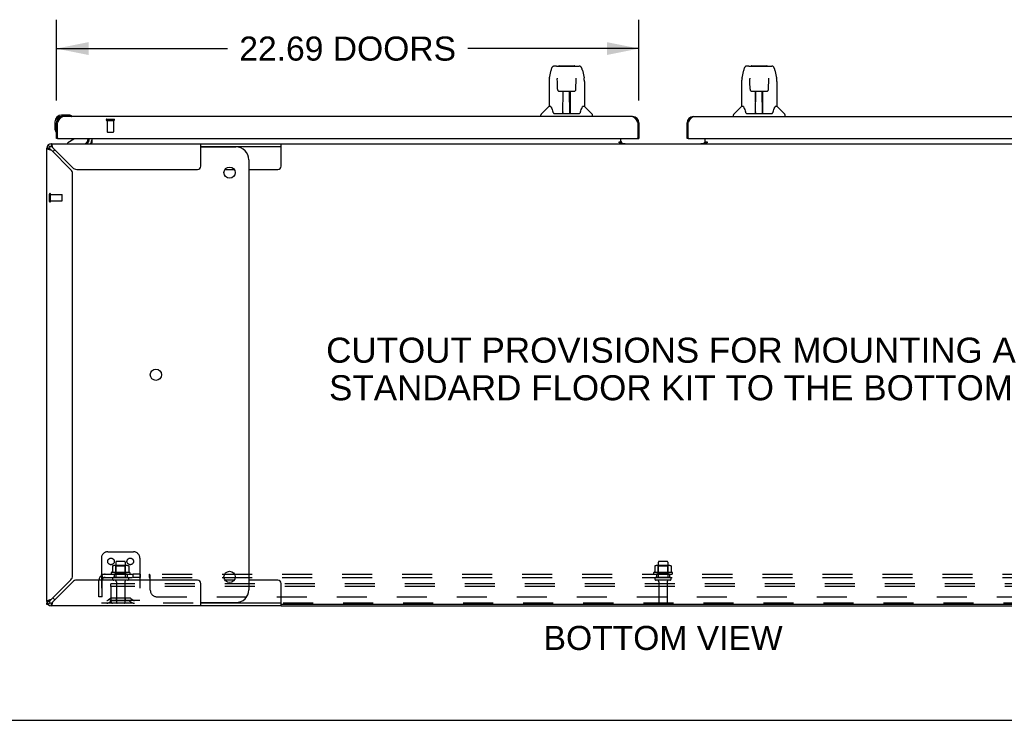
# Model space of a CAD drawing. Header units: inches. Extents: x 0 to 212, y 0 to 138.
# Tile 2 of 20: x 43 to 81, y 0 to 27. Entities that reach past the tile are written whole.
import ezdxf

# ---------------------------------------------------------------- set-up
doc = ezdxf.new("R2010")
doc.units = ezdxf.units.IN
doc.header["$LTSCALE"] = 11.6875
doc.header["$MEASUREMENT"] = 0
doc.linetypes.add('HIDDEN', pattern=[0.2, 0.1, -0.1])
doc.layers.get('0').update_dxf_attribs({"linetype": 'CONTINUOUS'})
for name, color, linetype in [('02___PRT_ALL_AXES', 7, 'CONTINUOUS'), ('DEFAULT_2', 8, 'HIDDEN'), ('DIMENSIONS', 7, 'CONTINUOUS')]:
    doc.layers.add(name, color=color, linetype=linetype)
doc.styles.get("Standard").update_dxf_attribs({"font": 'arial.ttf'})
doc.dimstyles.new('DIMSTYLE_1', dxfattribs={"dimtxt": 0.9375, "dimasz": 1.25, "dimexe": 0.09, "dimexo": 0.07, "dimgap": 0.0375, "dimtad": 0, "dimtih": 1, "dimtoh": 1, "dimzin": 4, "dimdsep": 46, "dimtxsty": 'Standard', "dimblk": '_FILLED', "dimblk1": '_FILLED', "dimblk2": '_FILLED', "dimcen": 0.09, "dimazin": 1, "dimtfac": 1, "dimtdec": 3, "dimtofl": 0, "dimtmove": 0, "dimatfit": 3, "dimldrblk": '_FILLED', "dimfxl": 0, "dimtolj": 1, "dimtzin": 4, "dimarcsym": 0})

# ---------------------------------------------------------------- blocks, each defined once
blk = doc.blocks.new('_FILLED')
at = {"color": 0, "linetype": 'ByBlock'}
blk.add_solid([(0, 0), (-1, 0.2), (-1, -0.2)], dxfattribs=at)
blk = doc.blocks.new('*D19')
at = {"layer": 'DIMENSIONS', "color": 2, "linetype": 'Continuous'}
for p, q in [((44.173, 24.147), (44.173, 27.294)), ((66.86, 24.147), (66.86, 27.294)), ((44.173, 26.169), (50.831, 26.169)), ((66.86, 26.169), (60.202, 26.169))]:
    blk.add_line(p, q, dxfattribs=at)
at = {"layer": 'DIMENSIONS', "color": 2, "linetype": 'Continuous', "xscale": 1.25, "yscale": 1.25, "zscale": 1.25, "rotation": 180}
blk.add_blockref('_FILLED', (44.173, 26.169), dxfattribs=at)
at = {"layer": 'DIMENSIONS', "color": 2, "linetype": 'Continuous', "xscale": 1.25, "yscale": 1.25, "zscale": 1.25}
blk.add_blockref('_FILLED', (66.86, 26.169), dxfattribs=at)
at = {"layer": 'DIMENSIONS', "color": 2, "linetype": 'Continuous', "insert": (55.516, 26.637), "char_height": 0.9375, "width": 8.43401, "attachment_point": 2, "line_spacing_factor": 0.9}
blk.add_mtext('22.69 DOORS', dxfattribs=at)

msp = doc.modelspace()

# ---------------------------------------------------------------- linework, layer by layer
at = {"color": 7, "linetype": 'Continuous'}
for p, q in [((63.374, 25.027), (63.439, 25.333)), ((63.643, 25.487), (63.563, 25.487)), ((63.644, 25.487), (64.451, 25.487)), ((63.649, 25.487), (63.648, 25.487)), ((63.754, 25.499), (64.341, 25.499)), ((64.452, 25.487), (64.532, 25.487)), ((64.656, 25.333), (64.721, 25.027)), ((70.874, 25.027), (70.939, 25.333)), ((71.143, 25.487), (71.063, 25.487)), ((71.144, 25.487), (71.951, 25.487)), ((71.149, 25.487), (71.148, 25.487)), ((71.254, 25.499), (71.841, 25.499)), ((71.952, 25.487), (72.032, 25.487)), ((72.156, 25.333), (72.221, 25.027)), ((63.681, 24.975), (63.661, 24.975)), ((63.68, 25.011), (63.68, 25.008)), ((63.68, 25.008), (63.68, 25.004)), ((63.68, 25.004), (63.681, 24.996)), ((63.681, 24.996), (63.681, 24.986)), ((63.683, 24.864), (63.681, 24.986)), ((64.407, 24.581), (64.414, 24.993)), ((64.414, 24.993), (64.415, 25.001)), ((64.434, 24.975), (64.414, 24.975)), ((64.415, 25.001), (64.415, 25.006)), ((71.181, 24.975), (71.161, 24.975)), ((71.18, 25.011), (71.18, 25.008)), ((71.18, 25.008), (71.18, 25.004)), ((71.18, 25.004), (71.181, 24.996)), ((71.181, 24.996), (71.181, 24.986)), ((71.183, 24.864), (71.181, 24.986)), ((71.907, 24.581), (71.914, 24.993)), ((71.914, 24.993), (71.915, 25.001)), ((71.934, 24.975), (71.914, 24.975)), ((63.359, 24.884), (63.359, 23.912)), ((63.688, 24.581), (63.683, 24.864)), ((64.736, 24.884), (64.736, 23.912)), ((70.859, 24.884), (70.859, 23.912)), ((71.188, 24.581), (71.183, 24.864)), ((72.236, 24.884), (72.236, 23.912)), ((63.768, 24.503), (63.888, 24.503)), ((63.898, 23.657), (63.913, 24.504)), ((63.906, 24.088), (63.906, 24.503)), ((63.912, 24.44), (63.906, 24.44)), ((63.909, 24.278), (63.906, 24.278)), ((63.909, 24.267), (63.906, 24.267)), ((63.924, 24.504), (64.171, 24.504)), ((64.173, 23.637), (64.158, 24.504)), ((64.159, 24.44), (64.189, 24.44)), ((64.162, 24.504), (64.162, 24.44)), ((64.189, 24.278), (64.162, 24.278)), ((64.189, 24.267), (64.163, 24.267)), ((64.189, 23.637), (64.189, 24.503)), ((64.207, 24.503), (64.327, 24.503)), ((71.268, 24.503), (71.388, 24.503)), ((71.398, 23.657), (71.413, 24.504)), ((71.406, 24.088), (71.406, 24.503)), ((71.412, 24.44), (71.406, 24.44)), ((71.409, 24.278), (71.406, 24.278)), ((71.409, 24.267), (71.406, 24.267)), ((71.424, 24.504), (71.671, 24.504)), ((71.673, 23.637), (71.658, 24.504)), ((71.659, 24.44), (71.689, 24.44)), ((71.662, 24.504), (71.662, 24.44)), ((71.689, 24.278), (71.662, 24.278)), ((71.689, 24.267), (71.663, 24.267)), ((71.689, 23.637), (71.689, 24.503)), ((71.707, 24.503), (71.827, 24.503)), ((63.353, 23.907), (63.055, 23.609)), ((63.432, 23.912), (63.359, 23.912)), ((64.166, 24.038), (64.189, 24.038)), ((64.189, 24.034), (64.167, 24.034)), ((64.736, 23.912), (64.663, 23.912)), ((64.742, 23.907), (65.04, 23.609)), ((70.853, 23.907), (70.555, 23.609)), ((70.932, 23.912), (70.859, 23.912)), ((71.666, 24.038), (71.689, 24.038)), ((71.689, 24.034), (71.667, 24.034)), ((72.236, 23.912), (72.163, 23.912)), ((72.242, 23.907), (72.54, 23.609)), ((44.632, 23.579), (44.376, 23.579)), ((44.419, 23.519), (44.376, 23.519)), ((44.67, 23.576), (44.632, 23.579)), ((44.767, 23.532), (44.767, 23.532)), ((63.044, 23.519), (63.044, 23.581)), ((63.526, 23.66), (63.532, 23.653)), ((63.562, 23.637), (64.533, 23.637)), ((63.899, 23.709), (63.899, 23.683)), ((63.906, 23.637), (63.906, 23.641)), ((64.173, 23.683), (64.172, 23.709)), ((65.051, 23.519), (65.051, 23.581)), ((70.544, 23.519), (70.544, 23.581)), ((71.026, 23.66), (71.032, 23.653)), ((71.062, 23.637), (72.033, 23.637)), ((71.399, 23.709), (71.399, 23.683)), ((71.406, 23.637), (71.406, 23.641)), ((71.673, 23.683), (71.672, 23.709)), ((72.551, 23.519), (72.551, 23.581)), ((44.113, 23.316), (44.113, 23.059)), ((44.113, 23.059), (44.115, 23.021)), ((44.173, 23.316), (44.173, 23.272)), ((44.173, 23.272), (44.215, 23.272)), ((66.86, 23.272), (66.818, 23.272)), ((68.735, 23.272), (68.777, 23.272)), ((44.158, 22.93), (44.158, 22.927)), ((44.158, 22.927), (44.159, 22.925)), ((44.235, 22.665), (44.173, 22.665)), ((44.853, 22.638), (44.615, 22.5)), ((45.402, 22.665), (45.402, 22.618)), ((45.548, 22.665), (45.548, 22.49)), ((66.152, 22.495), (66.152, 22.665)), ((66.798, 22.665), (66.86, 22.665)), ((68.797, 22.665), (68.735, 22.665)), ((69.444, 22.495), (69.444, 22.665)), ((43.902, 22.294), (43.798, 22.294)), ((43.846, 22.412), (43.92, 22.338)), ((43.964, 22.461), (43.964, 22.357)), ((44.615, 22.461), (44.615, 22.5)), ((49.798, 22.357), (52.921, 22.357)), ((49.798, 22.336), (51.166, 22.336)), ((52.921, 21.586), (52.921, 22.461)), ((52.921, 22.461), (82.674, 22.461)), ((66.084, 22.49), (66.084, 22.541)), ((66.084, 22.541), (66.152, 22.541)), ((66.152, 22.49), (66.084, 22.49)), ((66.152, 22.461), (66.152, 22.49)), ((66.223, 22.472), (66.159, 22.536)), ((69.436, 22.536), (69.372, 22.472)), ((69.444, 22.541), (69.512, 22.541)), ((69.444, 22.461), (69.444, 22.49)), ((69.512, 22.49), (69.444, 22.49)), ((69.512, 22.541), (69.512, 22.49)), ((51.666, 21.836), (51.666, 5.086)), ((50.737, 21.461), (51.095, 21.461)), ((51.666, 21.461), (52.796, 21.461)), ((51.095, 5.461), (50.737, 5.461)), ((52.796, 5.461), (51.666, 5.461)), ((52.921, 4.461), (52.921, 5.336)), ((43.798, 4.627), (43.902, 4.627)), ((43.843, 4.513), (43.798, 4.513)), ((43.846, 4.509), (43.92, 4.583)), ((43.902, 4.473), (43.902, 4.461)), ((43.964, 4.565), (43.964, 4.461)), ((49.798, 4.586), (51.166, 4.586)), ((52.921, 4.565), (49.798, 4.565)), ((82.674, 4.513), (52.921, 4.513)), ((0, 0), (212.5, 0))]:
    msp.add_line(p, q, dxfattribs=at)
at = {"color": 3, "linetype": 'Continuous'}
for p, q in [((66.614, 23.519), (44.419, 23.519)), ((68.982, 23.519), (91.176, 23.519)), ((44.173, 22.665), (44.173, 23.272)), ((44.215, 23.272), (44.227, 23.296)), ((44.215, 22.685), (44.215, 23.272)), ((44.227, 23.296), (44.234, 23.308)), ((44.234, 23.308), (44.24, 23.32)), ((44.24, 23.32), (44.246, 23.332)), ((66.776, 23.349), (66.783, 23.338)), ((66.783, 23.338), (66.789, 23.326)), ((66.789, 23.326), (66.796, 23.314)), ((66.796, 23.314), (66.802, 23.302)), ((66.802, 23.302), (66.812, 23.284)), ((66.812, 23.284), (66.818, 23.272)), ((66.818, 23.272), (66.818, 22.685)), ((66.86, 23.272), (66.86, 22.665)), ((68.735, 22.665), (68.735, 23.272)), ((68.777, 23.272), (68.79, 23.296)), ((68.777, 22.685), (68.777, 23.272)), ((68.79, 23.296), (68.796, 23.308)), ((68.796, 23.308), (68.803, 23.32)), ((68.803, 23.32), (68.809, 23.332)), ((44.235, 22.665), (66.798, 22.665)), ((45.444, 22.603), (45.444, 22.665)), ((68.797, 22.665), (91.361, 22.665)), ((43.798, 4.627), (43.798, 22.294)), ((43.964, 22.461), (52.921, 22.461)), ((44.025, 22.346), (44.017, 22.37)), ((44.809, 21.525), (44.04, 22.294)), ((49.798, 21.586), (49.798, 22.461)), ((66.084, 22.495), (66.152, 22.495)), ((66.152, 22.472), (66.323, 22.472)), ((69.272, 22.472), (69.444, 22.472)), ((69.444, 22.495), (69.512, 22.495)), ((43.964, 22.218), (44.733, 21.449)), ((44.798, 5.628), (44.798, 21.293)), ((44.965, 21.461), (49.673, 21.461)), ((44.733, 5.472), (43.964, 4.703)), ((44.04, 4.627), (44.809, 5.396)), ((49.673, 5.461), (44.965, 5.461)), ((49.798, 4.461), (49.798, 5.336)), ((43.913, 4.688), (43.888, 4.68)), ((43.798, 4.513), (43.798, 4.575)), ((43.932, 4.461), (43.902, 4.461)), ((52.921, 4.461), (43.964, 4.461)), ((52.921, 4.461), (82.674, 4.461))]:
    msp.add_line(p, q, dxfattribs=at)
at = {"color": 7, "linetype": 'Continuous'}
for points in [[(63.563, 25.487), (63.559, 25.487), (63.543, 25.485), (63.529, 25.48), (63.515, 25.474), (63.502, 25.465), (63.491, 25.455), (63.482, 25.444), (63.474, 25.432), (63.466, 25.418), (63.46, 25.403), (63.453, 25.387), (63.448, 25.368), (63.442, 25.347), (63.439, 25.333)], [(64.633, 25.41), (64.627, 25.422), (64.62, 25.434), (64.613, 25.444), (64.604, 25.454), (64.595, 25.463), (64.584, 25.471), (64.573, 25.478), (64.56, 25.483), (64.547, 25.486), (64.532, 25.487)], [(64.656, 25.333), (64.654, 25.345), (64.649, 25.364), (64.644, 25.381), (64.638, 25.396), (64.633, 25.41)], [(71.063, 25.487), (71.059, 25.487), (71.043, 25.485), (71.029, 25.48), (71.015, 25.474), (71.002, 25.465), (70.991, 25.455), (70.982, 25.444), (70.974, 25.432), (70.966, 25.418), (70.96, 25.403), (70.953, 25.387), (70.948, 25.368), (70.942, 25.347), (70.939, 25.333)], [(72.133, 25.41), (72.127, 25.422), (72.12, 25.434), (72.113, 25.444), (72.104, 25.454), (72.095, 25.463), (72.084, 25.471), (72.073, 25.478), (72.06, 25.483), (72.047, 25.486), (72.032, 25.487)], [(72.156, 25.333), (72.154, 25.345), (72.149, 25.364), (72.144, 25.381), (72.138, 25.396), (72.133, 25.41)], [(63.374, 25.027), (63.368, 24.995), (63.362, 24.953), (63.359, 24.911), (63.359, 24.884)], [(63.68, 25.016), (63.68, 25.016), (63.68, 25.016), (63.68, 25.016), (63.68, 25.015), (63.68, 25.014), (63.68, 25.013), (63.68, 25.011)], [(64.415, 25.006), (64.415, 25.01), (64.415, 25.011), (64.415, 25.013), (64.415, 25.014), (64.415, 25.015), (64.415, 25.016), (64.415, 25.016)], [(64.736, 24.883), (64.736, 24.911), (64.733, 24.954), (64.727, 24.996), (64.721, 25.027)], [(70.874, 25.027), (70.868, 24.995), (70.862, 24.953), (70.859, 24.911), (70.859, 24.884)], [(71.18, 25.016), (71.18, 25.016), (71.18, 25.016), (71.18, 25.016), (71.18, 25.015), (71.18, 25.014), (71.18, 25.013), (71.18, 25.011)], [(71.915, 25.008), (71.915, 25.011), (71.915, 25.013), (71.915, 25.014), (71.915, 25.015), (71.915, 25.016), (71.915, 25.016)], [(71.915, 25.001), (71.915, 25.006), (71.915, 25.008)], [(72.236, 24.883), (72.236, 24.911), (72.233, 24.954), (72.227, 24.996), (72.221, 25.027)], [(63.688, 24.581), (63.689, 24.569), (63.692, 24.556), (63.698, 24.544), (63.705, 24.533), (63.714, 24.523), (63.724, 24.515), (63.736, 24.509), (63.748, 24.505), (63.76, 24.503), (63.767, 24.503)], [(64.328, 24.503), (64.337, 24.503), (64.349, 24.506), (64.361, 24.51), (64.372, 24.516), (64.382, 24.524), (64.391, 24.534), (64.398, 24.545), (64.403, 24.557), (64.406, 24.57), (64.407, 24.581)], [(71.188, 24.581), (71.189, 24.569), (71.192, 24.556), (71.198, 24.544), (71.205, 24.533), (71.214, 24.523), (71.224, 24.515), (71.236, 24.509), (71.248, 24.505), (71.26, 24.503), (71.267, 24.503)], [(71.828, 24.503), (71.837, 24.503), (71.849, 24.506), (71.861, 24.51), (71.872, 24.516), (71.882, 24.524), (71.891, 24.534), (71.898, 24.545), (71.903, 24.557), (71.906, 24.57), (71.907, 24.581)], [(63.888, 24.503), (63.892, 24.503), (63.901, 24.503), (63.909, 24.504), (63.918, 24.504), (63.924, 24.504)], [(64.171, 24.504), (64.179, 24.504), (64.187, 24.503), (64.196, 24.503), (64.205, 24.503), (64.207, 24.503)], [(71.388, 24.503), (71.392, 24.503), (71.401, 24.503), (71.409, 24.504), (71.418, 24.504), (71.424, 24.504)], [(71.671, 24.504), (71.679, 24.504), (71.687, 24.503), (71.696, 24.503), (71.705, 24.503), (71.707, 24.503)], [(63.428, 23.912), (63.434, 23.903), (63.447, 23.875), (63.462, 23.839), (63.478, 23.797), (63.494, 23.748), (63.509, 23.7)], [(64.586, 23.7), (64.6, 23.746), (64.616, 23.794), (64.632, 23.837), (64.647, 23.873), (64.661, 23.902), (64.667, 23.912)], [(70.928, 23.912), (70.934, 23.903), (70.947, 23.875), (70.962, 23.839), (70.978, 23.797), (70.994, 23.748), (71.009, 23.7)], [(72.086, 23.7), (72.1, 23.746), (72.116, 23.794), (72.132, 23.837), (72.147, 23.873), (72.161, 23.902), (72.167, 23.912)], [(44.767, 23.532), (44.766, 23.532), (44.764, 23.533), (44.763, 23.533), (44.761, 23.534)], [(63.509, 23.7), (63.511, 23.692), (63.516, 23.679), (63.521, 23.669), (63.526, 23.66)], [(63.532, 23.653), (63.538, 23.647), (63.544, 23.642), (63.552, 23.638), (63.56, 23.637), (63.561, 23.637)], [(64.534, 23.637), (64.535, 23.637), (64.543, 23.638), (64.55, 23.641), (64.557, 23.646)], [(64.557, 23.646), (64.563, 23.652), (64.568, 23.66)], [(64.568, 23.66), (64.574, 23.668), (64.578, 23.679), (64.583, 23.692), (64.586, 23.7)], [(71.009, 23.7), (71.011, 23.692), (71.016, 23.679), (71.021, 23.669), (71.026, 23.66)], [(71.032, 23.653), (71.038, 23.647), (71.044, 23.642), (71.052, 23.638), (71.06, 23.637), (71.061, 23.637)], [(72.034, 23.637), (72.035, 23.637), (72.043, 23.638), (72.05, 23.641), (72.057, 23.646)], [(72.057, 23.646), (72.063, 23.652), (72.068, 23.66)], [(72.068, 23.66), (72.074, 23.668), (72.078, 23.679), (72.083, 23.692), (72.086, 23.7)], [(44.159, 22.925), (44.159, 22.924), (44.159, 22.924)], [(43.902, 22.294), (43.902, 22.286), (43.905, 22.279), (43.908, 22.271), (43.913, 22.264), (43.92, 22.256)], [(43.92, 22.256), (43.927, 22.248), (43.936, 22.241), (43.945, 22.233), (43.954, 22.226), (43.964, 22.218)], [(44.04, 22.294), (44.033, 22.304), (44.025, 22.313), (44.017, 22.322), (44.01, 22.331), (44.002, 22.338), (43.994, 22.345), (43.987, 22.35), (43.979, 22.354), (43.972, 22.356), (43.964, 22.357)], [(45.525, 22.473), (45.524, 22.471), (45.523, 22.469), (45.521, 22.467), (45.52, 22.466), (45.519, 22.464), (45.517, 22.463), (45.516, 22.462), (45.514, 22.461), (45.513, 22.461), (45.512, 22.461), (45.511, 22.461)], [(45.548, 22.49), (45.546, 22.49), (45.545, 22.49), (45.543, 22.49), (45.541, 22.489), (45.54, 22.489), (45.538, 22.488), (45.536, 22.487), (45.535, 22.485), (45.533, 22.484), (45.532, 22.482), (45.53, 22.48), (45.529, 22.479), (45.528, 22.477), (45.525, 22.473)], [(43.964, 4.703), (43.954, 4.696), (43.945, 4.688), (43.936, 4.68), (43.927, 4.673), (43.92, 4.665), (43.913, 4.658), (43.908, 4.65), (43.905, 4.642), (43.902, 4.635), (43.902, 4.627)], [(44.002, 4.583), (44.01, 4.59), (44.017, 4.599), (44.025, 4.608), (44.033, 4.617), (44.04, 4.627)], [(43.964, 4.565), (43.972, 4.565), (43.979, 4.568), (43.987, 4.571), (43.994, 4.576), (44.002, 4.583)]]:
    msp.add_lwpolyline(points, dxfattribs=at)
at = {"color": 3, "linetype": 'Continuous'}
for points in [[(44.246, 23.332), (44.253, 23.344), (44.256, 23.349), (44.259, 23.355), (44.262, 23.361), (44.266, 23.366), (44.269, 23.372), (44.272, 23.377), (44.275, 23.383), (44.278, 23.388), (44.282, 23.394), (44.285, 23.399), (44.288, 23.404), (44.291, 23.409), (44.294, 23.414), (44.298, 23.419), (44.301, 23.424), (44.304, 23.428), (44.307, 23.433), (44.31, 23.438), (44.314, 23.442), (44.317, 23.446), (44.32, 23.451), (44.323, 23.455), (44.326, 23.459), (44.33, 23.463), (44.333, 23.466), (44.336, 23.47), (44.339, 23.474), (44.342, 23.477), (44.346, 23.48), (44.349, 23.484), (44.352, 23.487), (44.355, 23.489), (44.358, 23.492), (44.361, 23.495), (44.365, 23.497), (44.368, 23.5), (44.371, 23.502), (44.374, 23.504), (44.377, 23.506), (44.381, 23.508), (44.384, 23.51), (44.387, 23.511), (44.39, 23.513), (44.393, 23.514), (44.397, 23.515), (44.4, 23.516), (44.403, 23.517), (44.406, 23.517), (44.409, 23.518), (44.413, 23.518), (44.416, 23.519), (44.419, 23.519)], [(66.614, 23.519), (66.617, 23.519), (66.62, 23.518), (66.623, 23.518), (66.626, 23.517), (66.629, 23.517), (66.633, 23.516), (66.636, 23.515), (66.639, 23.514), (66.642, 23.513), (66.645, 23.511), (66.649, 23.51), (66.652, 23.508), (66.655, 23.506), (66.658, 23.504), (66.661, 23.502), (66.665, 23.5), (66.668, 23.497), (66.671, 23.495), (66.674, 23.492), (66.677, 23.489), (66.681, 23.487), (66.684, 23.484), (66.687, 23.48), (66.69, 23.477), (66.693, 23.474), (66.697, 23.47), (66.7, 23.466), (66.703, 23.463), (66.706, 23.459), (66.709, 23.455), (66.713, 23.451), (66.716, 23.446), (66.719, 23.442), (66.722, 23.438), (66.725, 23.433), (66.729, 23.428), (66.732, 23.424), (66.735, 23.419), (66.738, 23.414), (66.741, 23.409), (66.745, 23.404), (66.748, 23.399), (66.751, 23.394), (66.754, 23.388), (66.757, 23.383), (66.76, 23.377), (66.764, 23.372), (66.767, 23.366), (66.77, 23.361), (66.773, 23.355), (66.776, 23.349)], [(68.809, 23.332), (68.815, 23.344), (68.819, 23.349), (68.822, 23.355), (68.825, 23.361), (68.828, 23.366), (68.831, 23.372), (68.835, 23.377), (68.838, 23.383), (68.841, 23.388), (68.844, 23.394), (68.847, 23.399), (68.851, 23.404), (68.854, 23.409), (68.857, 23.414), (68.86, 23.419), (68.863, 23.424), (68.866, 23.428), (68.87, 23.433), (68.873, 23.438), (68.876, 23.442), (68.879, 23.446), (68.882, 23.451), (68.886, 23.455), (68.889, 23.459), (68.892, 23.463), (68.895, 23.466), (68.898, 23.47), (68.902, 23.474), (68.905, 23.477), (68.908, 23.48), (68.911, 23.484), (68.914, 23.487), (68.918, 23.489), (68.921, 23.492), (68.924, 23.495), (68.927, 23.497), (68.93, 23.5), (68.934, 23.502), (68.937, 23.504), (68.94, 23.506), (68.943, 23.508), (68.946, 23.51), (68.95, 23.511), (68.953, 23.513), (68.956, 23.514), (68.959, 23.515), (68.962, 23.516), (68.966, 23.517), (68.969, 23.517), (68.972, 23.518), (68.975, 23.518), (68.978, 23.519), (68.982, 23.519)], [(43.798, 22.294), (43.8, 22.286), (43.806, 22.279), (43.816, 22.271), (43.829, 22.264), (43.846, 22.256), (43.866, 22.248), (43.888, 22.241)], [(44.017, 22.37), (44.01, 22.392), (44.002, 22.412), (43.994, 22.429), (43.987, 22.442), (43.979, 22.452), (43.972, 22.459), (43.964, 22.461)], [(44.04, 22.294), (44.033, 22.32), (44.025, 22.346)], [(43.888, 22.241), (43.913, 22.233), (43.938, 22.226), (43.964, 22.218)], [(43.888, 4.68), (43.866, 4.673), (43.846, 4.665), (43.829, 4.658), (43.816, 4.65), (43.806, 4.642), (43.8, 4.635), (43.798, 4.627)], [(43.964, 4.703), (43.938, 4.696), (43.913, 4.688)], [(44.017, 4.551), (44.025, 4.576), (44.033, 4.601), (44.04, 4.627)], [(43.964, 4.461), (43.972, 4.463), (43.979, 4.469), (43.987, 4.479), (43.994, 4.492), (44.002, 4.509), (44.01, 4.529), (44.017, 4.551)]]:
    msp.add_lwpolyline(points, dxfattribs=at)
at = {"color": 7, "linetype": 'Continuous'}
for centre in [(50.916, 21.336), (48.049, 13.461), (50.916, 5.586)]:
    msp.add_circle(centre, 0.219, dxfattribs=at)
for centre, radius, start, end in [((63.754, 25.479), 0.0197, 90, 156.393), ((64.341, 25.479), 0.0197, 23.607, 90), ((71.254, 25.479), 0.0197, 90, 156.393), ((71.841, 25.479), 0.0197, 23.607, 90), ((63.367, 23.893), 0.0197, 90, 135), ((64.728, 23.893), 0.0197, 45, 90), ((70.867, 23.893), 0.0197, 90, 135), ((72.228, 23.893), 0.0197, 45, 90), ((44.376, 23.316), 0.263, 90, 180), ((44.376, 23.316), 0.203, 90, 180), ((44.632, 23.329), 0.25, 59.1101, 90), ((44.753, 23.534), 0.015, 270, 353.6204), ((44.753, 23.53), 0.015, 6.3796, 59.1101), ((63.083, 23.581), 0.0394, 135, 180), ((63.918, 23.656), 0.0197, 179, 270), ((63.918, 23.656), 0.0197, 260.739, 269.9232), ((64.153, 23.656), 0.0197, 270, 1), ((64.153, 23.656), 0.0197, 270.0771, 272.6469), ((65.012, 23.581), 0.0394, 0, 45), ((70.583, 23.581), 0.0394, 135, 180), ((71.418, 23.656), 0.0197, 179, 270), ((71.418, 23.656), 0.0197, 260.739, 269.9232), ((71.653, 23.656), 0.0197, 270, 1), ((71.653, 23.656), 0.0197, 270.0771, 272.6469), ((72.512, 23.581), 0.0394, 0, 45), ((44.363, 23.059), 0.25, 180, 210.8899), ((44.161, 22.939), 0.015, 210.8899, 263.6204), ((44.158, 22.939), 0.015, 276.3796, 360), ((44.803, 22.724), 0.1, 300.092, 323.4532), ((43.964, 22.294), 0.0625, 90, 180), ((45.245, 22.618), 0.157, 270, 360), ((45.301, 22.603), 0.246, 325.7693, 360), ((51.166, 21.836), 0.5, 0, 90), ((44.424, 21.836), 0.5, 128.9378, 141.304), ((52.796, 21.586), 0.125, 270, 360), ((52.796, 5.336), 0.125, 0, 90), ((51.166, 5.086), 0.5, 270, 360), ((43.964, 4.627), 0.0625, 180, 270), ((44.424, 5.086), 0.5, 218.696, 231.0622)]:
    msp.add_arc(centre, radius, start, end, dxfattribs=at)
at = {"color": 3, "linetype": 'Continuous'}
for centre, radius, start, end in [((44.419, 23.272), 0.246, 90, 180), ((66.614, 23.272), 0.246, 0, 90), ((68.982, 23.272), 0.246, 90, 180), ((44.235, 22.685), 0.02, 180, 270), ((66.798, 22.685), 0.02, 270, 360), ((68.797, 22.685), 0.02, 180, 270), ((43.964, 22.294), 0.167, 90, 180), ((45.301, 22.603), 0.142, 270, 360), ((66.267, 22.576), 0.115, 192.8571, 244.7498), ((69.329, 22.576), 0.115, 295.2502, 360), ((44.965, 21.681), 0.22, 225, 270), ((49.673, 21.586), 0.125, 270, 360), ((44.578, 21.293), 0.22, 0, 45), ((44.578, 5.628), 0.22, 315, 360), ((44.965, 5.241), 0.22, 90, 135), ((49.673, 5.336), 0.125, 0, 90), ((43.964, 4.627), 0.167, 180, 270)]:
    msp.add_arc(centre, radius, start, end, dxfattribs=at)
at = {"color": 7, "linetype": 'Continuous'}
for centre, major_axis, start_param, end_param in [((63.898, 23.676), (0, 0.0394), -2.940151, -2.835726), ((64.173, 23.676), (0.0394, 0), -1.875951, -1.570796), ((71.398, 23.676), (0, 0.0394), -2.940151, -2.835726), ((71.673, 23.676), (0, 0.0394), -3.446747, -3.141593)]:
    msp.add_ellipse(centre, major_axis=major_axis, ratio=1, start_param=start_param, end_param=end_param, dxfattribs=at)
at = {"layer": '02___PRT_ALL_AXES', "color": 8, "linetype": 'HIDDEN'}
for p, q in [((46.153, 23.372), (46.153, 22.925)), ((46.153, 23.372), (46.401, 23.372)), ((46.401, 23.372), (46.401, 22.925)), ((43.945, 20.233), (43.945, 20.481)), ((43.945, 20.481), (44.392, 20.481)), ((43.945, 20.233), (44.392, 20.233)), ((46.49, 6.16), (46.49, 5.565)), ((46.856, 6.16), (46.856, 5.565)), ((67.615, 6.16), (67.615, 5.565)), ((67.981, 6.16), (67.981, 5.565)), ((47.028, 5.76), (46.317, 5.76)), ((68.153, 5.76), (67.442, 5.76)), ((46.338, 5.69), (46.423, 5.69)), ((46.423, 5.69), (46.423, 5.565)), ((46.923, 5.69), (46.423, 5.69)), ((46.923, 5.565), (46.423, 5.565)), ((46.507, 5.396), (46.507, 4.595)), ((46.839, 5.396), (46.839, 4.595)), ((46.923, 5.69), (46.923, 5.565)), ((46.923, 5.69), (47.007, 5.69)), ((47.151, 5.69), (47.151, 5.565)), ((47.432, 5.69), (47.151, 5.69)), ((47.432, 5.565), (47.151, 5.565)), ((47.432, 5.69), (47.432, 5.565)), ((67.463, 5.69), (67.548, 5.69)), ((68.048, 5.69), (67.548, 5.69)), ((67.548, 5.69), (67.548, 5.565)), ((68.048, 5.565), (67.548, 5.565)), ((67.632, 5.396), (67.632, 4.595)), ((67.964, 5.396), (67.964, 4.595)), ((68.048, 5.69), (68.132, 5.69)), ((68.048, 5.69), (68.048, 5.565))]:
    msp.add_line(p, q, dxfattribs=at)
at = {"layer": '02___PRT_ALL_AXES', "color": 3, "linetype": 'Continuous'}
for p, q in [((66.323, 22.472), (66.323, 22.461)), ((69.272, 22.472), (69.272, 22.461))]:
    msp.add_line(p, q, dxfattribs=at)
at = {"layer": '02___PRT_ALL_AXES', "color": 7, "linetype": 'Continuous'}
for start, end in [(175.1015, 175.5324), (170.8498, 171.1102)]:
    msp.add_arc((44.376, 23.316), 0.263, start, end, dxfattribs=at)
at = {"layer": '02___PRT_ALL_AXES', "color": 8, "linetype": 'HIDDEN'}
for centre, radius, start, end in [((46.338, 5.728), 0.0384, 124.4497, 270), ((46.673, 5.159), 0.698, 117.6814, 120.6631), ((46.673, 5.159), 0.698, 59.3369, 62.3186), ((47.007, 5.728), 0.0384, 270, 55.5503), ((67.463, 5.728), 0.0384, 124.4497, 270), ((67.798, 5.159), 0.698, 117.6814, 120.6631), ((67.798, 5.159), 0.698, 59.3369, 62.3186), ((68.132, 5.728), 0.0384, 270, 55.5503)]:
    msp.add_arc(centre, radius, start, end, dxfattribs=at)
at = {"layer": 'DEFAULT_2', "color": 8, "linetype": 'HIDDEN'}
for p, q in [((46.135, 23.415), (46.419, 23.415)), ((46.135, 23.372), (46.419, 23.372)), ((46.163, 22.915), (46.391, 22.915)), ((43.902, 20.215), (43.902, 20.499)), ((43.945, 20.215), (43.945, 20.499)), ((44.402, 20.243), (44.402, 20.471)), ((46.173, 6.565), (47.173, 6.565)), ((45.923, 6.315), (45.923, 4.565)), ((46.826, 6.19), (46.52, 6.19)), ((47.423, 6.315), (47.423, 4.565)), ((67.951, 6.19), (67.645, 6.19)), ((46.354, 6.004), (46.354, 5.786)), ((46.928, 6.026), (46.417, 6.026)), ((46.489, 6.006), (46.469, 6.026)), ((46.489, 5.71), (46.489, 6.006)), ((46.856, 6.006), (46.489, 6.006)), ((46.856, 6.006), (46.876, 6.026)), ((46.856, 5.71), (46.856, 6.006)), ((46.991, 6.004), (46.991, 5.786)), ((67.479, 6.004), (67.479, 5.786)), ((68.053, 6.026), (67.542, 6.026)), ((67.614, 6.006), (67.594, 6.026)), ((67.981, 6.006), (67.614, 6.006)), ((67.614, 5.71), (67.614, 6.006)), ((67.981, 6.006), (68.001, 6.026)), ((67.981, 5.71), (67.981, 6.006)), ((68.116, 6.004), (68.116, 5.786)), ((45.829, 4.815), (45.829, 5.453)), ((45.915, 5.636), (45.995, 5.539)), ((45.954, 5.565), (45.954, 5.69)), ((45.954, 5.69), (89.641, 5.69)), ((45.954, 5.565), (89.641, 5.565)), ((45.954, 4.815), (45.954, 5.453)), ((46.937, 5.459), (46.408, 5.459)), ((46.489, 5.71), (46.469, 5.69)), ((46.856, 5.71), (46.489, 5.71)), ((46.856, 5.71), (46.876, 5.69)), ((47.793, 5.565), (47.793, 5.69)), ((47.795, 5.69), (47.793, 5.69)), ((47.8, 5.688), (47.798, 5.689)), ((47.809, 5.55), (47.806, 5.554)), ((47.812, 5.67), (47.81, 5.674)), ((47.824, 5.643), (47.822, 5.646)), ((47.826, 5.64), (47.824, 5.643)), ((47.829, 5.539), (47.827, 5.539)), ((47.829, 5.065), (47.829, 5.636)), ((68.062, 5.459), (67.533, 5.459)), ((67.614, 5.71), (67.594, 5.69)), ((67.981, 5.71), (67.614, 5.71)), ((67.981, 5.71), (68.001, 5.69)), ((46.298, 5.211), (46.298, 5.315)), ((89.298, 5.315), (46.298, 5.315)), ((46.298, 5.211), (46.298, 4.625)), ((89.298, 5.211), (46.298, 5.211)), ((45.954, 4.815), (45.829, 4.815)), ((47.423, 4.669), (45.923, 4.669)), ((46.265, 4.737), (46.197, 4.688)), ((46.326, 4.653), (46.258, 4.604)), ((47.013, 4.759), (46.332, 4.759)), ((47.013, 4.655), (46.332, 4.655)), ((46.498, 4.759), (46.498, 4.655)), ((46.848, 4.759), (46.848, 4.655)), ((47.019, 4.653), (47.087, 4.604)), ((47.08, 4.737), (47.148, 4.688)), ((48.079, 4.815), (87.516, 4.815)), ((46.358, 4.565), (45.923, 4.565)), ((89.238, 4.565), (46.358, 4.565))]:
    msp.add_line(p, q, dxfattribs=at)
for points in [[(46.354, 5.786), (46.354, 5.785), (46.353, 5.784), (46.353, 5.783), (46.353, 5.782), (46.352, 5.781), (46.352, 5.781), (46.352, 5.78), (46.351, 5.78), (46.351, 5.779), (46.351, 5.779), (46.35, 5.779), (46.35, 5.778), (46.35, 5.778), (46.349, 5.778), (46.349, 5.778), (46.349, 5.778), (46.349, 5.777), (46.348, 5.777)], [(46.36, 6.013), (46.358, 6.013), (46.357, 6.012), (46.356, 6.01), (46.355, 6.009), (46.354, 6.007), (46.354, 6.006), (46.354, 6.004)], [(46.985, 6.013), (46.987, 6.013), (46.988, 6.012), (46.989, 6.01), (46.99, 6.009), (46.991, 6.007), (46.991, 6.006), (46.991, 6.004)], [(46.997, 5.777), (46.996, 5.777), (46.996, 5.778), (46.996, 5.778), (46.996, 5.778), (46.995, 5.778), (46.995, 5.778), (46.995, 5.779), (46.994, 5.779), (46.994, 5.779), (46.994, 5.78), (46.993, 5.78), (46.993, 5.781), (46.993, 5.781), (46.992, 5.782), (46.992, 5.783), (46.992, 5.784), (46.991, 5.785), (46.991, 5.786)], [(67.479, 5.786), (67.479, 5.785), (67.478, 5.784), (67.478, 5.783), (67.478, 5.782), (67.477, 5.781), (67.477, 5.781), (67.477, 5.78), (67.476, 5.78), (67.476, 5.779), (67.476, 5.779), (67.475, 5.779), (67.475, 5.778), (67.475, 5.778), (67.474, 5.778), (67.474, 5.778), (67.474, 5.778), (67.474, 5.777), (67.473, 5.777)], [(67.485, 6.013), (67.483, 6.013), (67.482, 6.012), (67.481, 6.01), (67.48, 6.009), (67.479, 6.007), (67.479, 6.006), (67.479, 6.004)], [(68.11, 6.013), (68.112, 6.013), (68.113, 6.012), (68.114, 6.01), (68.115, 6.009), (68.116, 6.007), (68.116, 6.006), (68.116, 6.004)], [(68.122, 5.777), (68.121, 5.777), (68.121, 5.778), (68.121, 5.778), (68.121, 5.778), (68.12, 5.778), (68.12, 5.778), (68.12, 5.779), (68.119, 5.779), (68.119, 5.779), (68.119, 5.78), (68.118, 5.78), (68.118, 5.781), (68.118, 5.781), (68.117, 5.782), (68.117, 5.783), (68.117, 5.784), (68.116, 5.785), (68.116, 5.786)], [(45.915, 5.636), (45.917, 5.638), (45.919, 5.64), (45.922, 5.643), (45.923, 5.646), (45.925, 5.649), (45.927, 5.653), (45.929, 5.656), (45.93, 5.66)], [(45.93, 5.66), (45.934, 5.667), (45.935, 5.67), (45.937, 5.674), (45.938, 5.677), (45.94, 5.679), (45.941, 5.682), (45.943, 5.684), (45.945, 5.686), (45.947, 5.688), (45.949, 5.689), (45.951, 5.689), (45.952, 5.69), (45.954, 5.69)], [(45.954, 5.624), (45.954, 5.624), (45.954, 5.624), (45.954, 5.624), (45.954, 5.624), (45.954, 5.624), (45.954, 5.624), (45.954, 5.623), (45.954, 5.623), (45.954, 5.622), (45.954, 5.622), (45.954, 5.621)], [(45.977, 5.561), (45.977, 5.561), (45.977, 5.561), (45.977, 5.561), (45.976, 5.561), (45.976, 5.561), (45.976, 5.562), (45.976, 5.562), (45.975, 5.563), (45.975, 5.563), (45.975, 5.564), (45.974, 5.564), (45.974, 5.565), (45.974, 5.566), (45.973, 5.566), (45.973, 5.567), (45.973, 5.567), (45.972, 5.568), (45.972, 5.569), (45.972, 5.569), (45.971, 5.57), (45.971, 5.571), (45.971, 5.571), (45.97, 5.572), (45.97, 5.573), (45.97, 5.573), (45.969, 5.574), (45.969, 5.575), (45.969, 5.576), (45.968, 5.576), (45.968, 5.577), (45.968, 5.578), (45.967, 5.579), (45.967, 5.58), (45.967, 5.58), (45.966, 5.581), (45.966, 5.582), (45.965, 5.583), (45.965, 5.584), (45.965, 5.585), (45.964, 5.586), (45.964, 5.587), (45.964, 5.587), (45.963, 5.588), (45.963, 5.589), (45.963, 5.59), (45.962, 5.591), (45.962, 5.592), (45.961, 5.593), (45.961, 5.594), (45.961, 5.595), (45.96, 5.597), (45.96, 5.598), (45.96, 5.599), (45.959, 5.6), (45.959, 5.601), (45.959, 5.602), (45.958, 5.603), (45.958, 5.604), (45.958, 5.605), (45.957, 5.606), (45.957, 5.607), (45.957, 5.608), (45.957, 5.609), (45.956, 5.61), (45.956, 5.611), (45.956, 5.612), (45.956, 5.613), (45.956, 5.614), (45.955, 5.615), (45.955, 5.616), (45.955, 5.617), (45.955, 5.618), (45.955, 5.618), (45.954, 5.619), (45.954, 5.62), (45.954, 5.621), (45.954, 5.622), (45.954, 5.622), (45.954, 5.623), (45.954, 5.624), (45.954, 5.624), (45.954, 5.624)], [(45.981, 5.547), (45.977, 5.55), (45.975, 5.552), (45.973, 5.554), (45.971, 5.556), (45.968, 5.558), (45.966, 5.56), (45.964, 5.561), (45.961, 5.562), (45.959, 5.563), (45.957, 5.564), (45.955, 5.564), (45.954, 5.565)], [(45.974, 5.564), (45.974, 5.564), (45.975, 5.563), (45.975, 5.563), (45.975, 5.563), (45.976, 5.562), (45.976, 5.562), (45.976, 5.561), (45.976, 5.561), (45.977, 5.561), (45.977, 5.561), (45.977, 5.561), (45.977, 5.561)], [(45.995, 5.539), (45.994, 5.539), (45.993, 5.539), (45.992, 5.539), (45.991, 5.539), (45.99, 5.539), (45.989, 5.54), (45.988, 5.541), (45.986, 5.542), (45.985, 5.543), (45.983, 5.545), (45.981, 5.547)], [(47.805, 5.682), (47.803, 5.684), (47.801, 5.686), (47.8, 5.688), (47.798, 5.689), (47.796, 5.689), (47.795, 5.69), (47.793, 5.69)], [(47.804, 5.558), (47.802, 5.56), (47.801, 5.561), (47.799, 5.562), (47.798, 5.563), (47.796, 5.564), (47.795, 5.564), (47.793, 5.565)], [(47.796, 5.564), (47.795, 5.564), (47.793, 5.565)], [(47.806, 5.554), (47.805, 5.556), (47.804, 5.558), (47.802, 5.56), (47.801, 5.561), (47.799, 5.562), (47.798, 5.563)], [(47.81, 5.674), (47.809, 5.677), (47.807, 5.679), (47.805, 5.682), (47.803, 5.684)], [(47.819, 5.54), (47.817, 5.541), (47.816, 5.542), (47.814, 5.543), (47.813, 5.545), (47.812, 5.547), (47.81, 5.548), (47.809, 5.55)], [(47.815, 5.663), (47.813, 5.667), (47.812, 5.67)], [(47.829, 5.539), (47.827, 5.539), (47.825, 5.539), (47.824, 5.539), (47.822, 5.539), (47.82, 5.539), (47.819, 5.54), (47.817, 5.541), (47.816, 5.542), (47.814, 5.543), (47.813, 5.545), (47.812, 5.547)], [(47.822, 5.646), (47.821, 5.649), (47.819, 5.653), (47.818, 5.656), (47.815, 5.663)], [(47.825, 5.539), (47.824, 5.539), (47.822, 5.539)], [(47.829, 5.636), (47.827, 5.638), (47.826, 5.64)]]:
    msp.add_lwpolyline(points, dxfattribs=at)
for centre in [(46.298, 6.19), (47.048, 6.19)]:
    msp.add_circle(centre, 0.128, dxfattribs=at)
for centre, radius, start, end in [((46.135, 23.393), 0.0215, 90, 270), ((46.419, 23.393), 0.0215, 270, 90), ((46.163, 22.925), 0.01, 180, 270), ((46.391, 22.925), 0.01, 270, 360), ((43.923, 20.499), 0.0215, 360, 180), ((44.392, 20.471), 0.01, 360, 90), ((43.923, 20.215), 0.0215, 180, 0), ((44.392, 20.243), 0.01, 270, 0), ((46.173, 6.315), 0.25, 90, 180), ((47.173, 6.315), 0.25, 0, 90), ((46.52, 6.16), 0.03, 90, 180), ((46.826, 6.16), 0.03, 0, 90), ((67.645, 6.16), 0.03, 90, 180), ((67.951, 6.16), 0.03, 0, 90), ((46.417, 5.884), 0.141, 90, 113.95), ((46.928, 5.884), 0.141, 66.05, 90), ((67.542, 5.884), 0.141, 90, 113.95), ((68.053, 5.884), 0.141, 66.05, 90), ((46.066, 5.453), 0.237, 90, 180), ((46.066, 5.453), 0.112, 90, 180), ((46.408, 5.512), 0.053, 90, 270), ((46.444, 5.396), 0.0625, 0, 90), ((46.901, 5.396), 0.0625, 90, 180), ((46.937, 5.512), 0.053, 270, 90), ((67.533, 5.512), 0.053, 90, 270), ((67.569, 5.396), 0.0625, 0, 90), ((68.026, 5.396), 0.0625, 90, 180), ((68.062, 5.512), 0.053, 270, 90), ((48.079, 5.065), 0.25, 180, 270), ((46.137, 4.773), 0.104, 270, 305.7539), ((46.137, 4.773), 0.208, 270, 305.7539), ((46.332, 4.645), 0.114, 90, 125.7539), ((46.358, 4.625), 0.06, 180, 270), ((46.332, 4.645), 0.01, 90, 125.7539), ((47.013, 4.645), 0.114, 54.2461, 90), ((47.013, 4.645), 0.01, 54.2461, 90), ((47.208, 4.773), 0.208, 234.2461, 270), ((47.208, 4.773), 0.104, 234.2461, 270), ((46.537, 4.595), 0.03, 180, 270), ((46.809, 4.595), 0.03, 270, 360), ((67.662, 4.595), 0.03, 180, 270), ((67.934, 4.595), 0.03, 270, 360)]:
    msp.add_arc(centre, radius, start, end, dxfattribs=at)

# ---------------------------------------------------------------- texts
at = {"layer": 'DIMENSIONS', "color": 2, "linetype": 'Continuous', "attachment_point": 2, "line_spacing_factor": 0.9}
for s, insert, char_height, width in [('CUTOUT PROVISIONS FOR MOUNTING A\\PSTANDARD FLOOR KIT TO THE BOTTOM', (68.108, 14.906), 0.975, 26.81069), ('BOTTOM VIEW', (67.802, 3.678), 0.9375, 9.29136)]:
    msp.add_mtext(s, dxfattribs=dict(at, insert=insert, char_height=char_height, width=width))

# ---------------------------------------------------------------- dimensions: what is measured, and where the dimension line sits
at = {"layer": 'DIMENSIONS', "color": 2, "linetype": 'Continuous'}
dim = msp.add_linear_dim(base=(44.173, 26.169), p1=(66.86, 24.077), p2=(44.173, 24.077), angle=180, text='<> DOORS', dimstyle='DIMSTYLE_1', dxfattribs=at)
dim.commit()
dim.dimension.update_dxf_attribs({"geometry": '*D19', "text_midpoint": (55.516, 26.169), "dimtype": 160})

doc.saveas('drawing.dxf')
